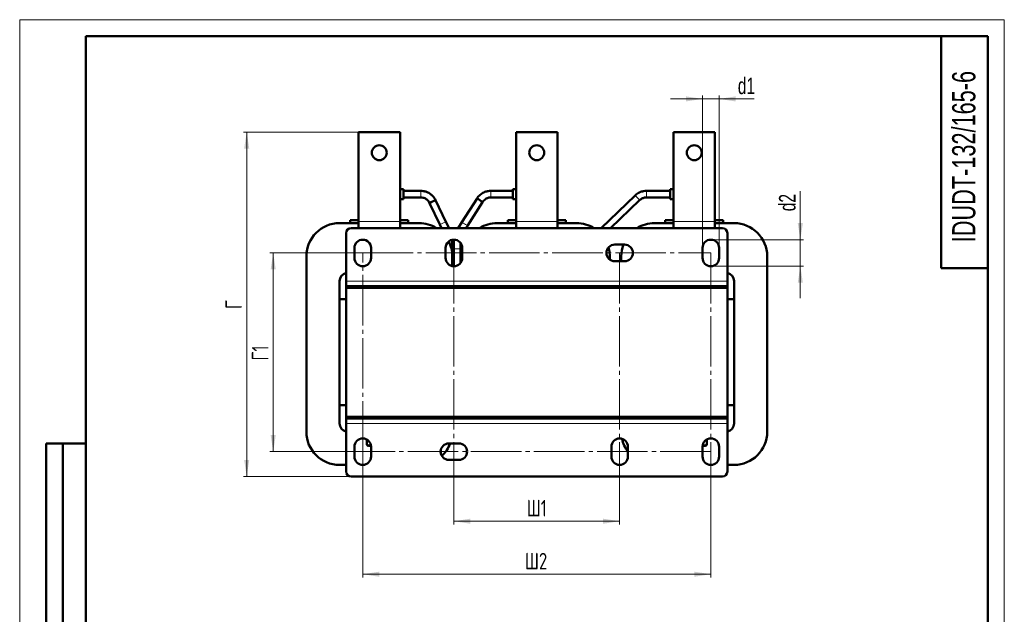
# Model space of a CAD drawing. Header units: millimetres. Extents: x 0 to 594, y 0 to 840.
# Tile 2 of 2: x 0 to 594, y 481 to 840. Entities that reach past the tile are written whole.
import ezdxf

# ---------------------------------------------------------------- set-up
doc = ezdxf.new("R2010")
doc.units = ezdxf.units.MM
doc.header["$LTSCALE"] = 2
doc.linetypes.add('SLD-Осевая', pattern=[19.05, 15.24, -1.27, 1.27, -1.27])
doc.linetypes.add('SLD-Сплошная', pattern=[0])
doc.styles.add('SLDTEXTSTYLE0', font='TXT', dxfattribs={"width": 0.7})
doc.styles.add('SLDTEXTSTYLE1', font='TXT', dxfattribs={"width": 0.7, "bigfont": 'bigfont'})
doc.dimstyles.new('SLDDIMSTYLE0', dxfattribs={"dimtxt": 10, "dimasz": 10, "dimexe": 0, "dimexo": 0.0625, "dimgap": 2.5, "dimtad": 2, "dimdec": 1, "dimrnd": 1e-09, "dimzin": 12, "dimdsep": 46, "dimtxsty": 'SLDTEXTSTYLE0', "dimsah": 1, "dimcen": 0.09, "dimadec": 0, "dimazin": 3, "dimtfac": 1, "dimtdec": 3, "dimtofl": 0, "dimtmove": 0, "dimatfit": 3, "dimfxl": 1, "dimfrac": 2, "dimtolj": 1, "dimtzin": 12, "dimarcsym": 0})
doc.dimstyles.new('SLDDIMSTYLE1', dxfattribs={"dimtxt": 10, "dimasz": 10, "dimexe": 0, "dimexo": 0.0625, "dimgap": 2.5, "dimtad": 2, "dimdec": 1, "dimrnd": 1e-09, "dimzin": 12, "dimdsep": 46, "dimtxsty": 'SLDTEXTSTYLE0', "dimsah": 1, "dimcen": 0.09, "dimadec": 0, "dimazin": 3, "dimtfac": 1, "dimtdec": 3, "dimtmove": 0, "dimatfit": 0, "dimfxl": 1, "dimfrac": 2, "dimtolj": 1, "dimtzin": 12, "dimarcsym": 0})

# ---------------------------------------------------------------- blocks, each defined once
blk = doc.blocks.new('_D_2')
at = {"color": 7, "linetype": 'SLD-Сплошная', "lineweight": 0}
for p, q in [((206.92, 699.16), (150.94, 699.16)), ((152.94, 579.16), (152.94, 699.16)), ((206.92, 579.16), (150.94, 579.16))]:
    blk.add_line(p, q, dxfattribs=at)
at = {"color": 7, "linetype": 'SLD-Сплошная', "lineweight": 18}
for points in [[(152.94, 699.16), (151.4, 689.16), (154.48, 689.16)], [(152.94, 579.16), (154.48, 589.16), (151.4, 589.16)]]:
    blk.add_solid(points, dxfattribs=at)
at = {"color": 7, "linetype": 'SLD-Сплошная', "lineweight": 18, "insert": (140.05, 634.19), "char_height": 10, "attachment_point": 1, "rotation": 90, "style": 'SLDTEXTSTYLE1'}
blk.add_mtext('Г1', dxfattribs=at)
blk = doc.blocks.new('_D_3')
at = {"color": 7, "linetype": 'SLD-Сплошная', "lineweight": 0}
for p, q in [((206.94, 579.14), (206.94, 503.16)), ((416.94, 579.14), (416.94, 503.16)), ((206.94, 505.16), (416.94, 505.16))]:
    blk.add_line(p, q, dxfattribs=at)
at = {"color": 7, "linetype": 'SLD-Сплошная', "lineweight": 18}
for points in [[(206.94, 505.16), (216.94, 503.62), (216.94, 506.7)], [(416.94, 505.16), (406.94, 506.7), (406.94, 503.62)]]:
    blk.add_solid(points, dxfattribs=at)
at = {"color": 7, "linetype": 'SLD-Сплошная', "lineweight": 18, "insert": (304.83, 518.05), "char_height": 10, "attachment_point": 1, "style": 'SLDTEXTSTYLE1'}
blk.add_mtext('Ш2', dxfattribs=at)
blk = doc.blocks.new('_D_4')
at = {"color": 7, "linetype": 'SLD-Сплошная', "lineweight": 0}
for p, q in [((261.94, 579.14), (261.94, 535.16)), ((361.94, 579.14), (361.94, 535.16)), ((261.94, 537.16), (361.94, 537.16))]:
    blk.add_line(p, q, dxfattribs=at)
at = {"color": 7, "linetype": 'SLD-Сплошная', "lineweight": 18}
for points in [[(261.94, 537.16), (271.94, 535.62), (271.94, 538.7)], [(361.94, 537.16), (351.94, 538.7), (351.94, 535.62)]]:
    blk.add_solid(points, dxfattribs=at)
at = {"color": 7, "linetype": 'SLD-Сплошная', "lineweight": 18, "insert": (305.9, 550.05), "char_height": 10, "attachment_point": 1, "style": 'SLDTEXTSTYLE1'}
blk.add_mtext('Ш1', dxfattribs=at)
blk = doc.blocks.new('_D_5')
at = {"color": 7, "linetype": 'SLD-Сплошная', "lineweight": 0}
for p, q in [((204.42, 772.16), (134.94, 772.16)), ((136.94, 564.16), (136.94, 772.16)), ((199.92, 564.16), (134.94, 564.16))]:
    blk.add_line(p, q, dxfattribs=at)
at = {"color": 7, "linetype": 'SLD-Сплошная', "lineweight": 18}
for points in [[(136.94, 772.16), (135.4, 762.16), (138.48, 762.16)], [(136.94, 564.16), (138.48, 574.16), (135.4, 574.16)]]:
    blk.add_solid(points, dxfattribs=at)
at = {"color": 7, "linetype": 'SLD-Сплошная', "lineweight": 18, "insert": (124.05, 665.32), "char_height": 10, "attachment_point": 1, "rotation": 90, "style": 'SLDTEXTSTYLE1'}
blk.add_mtext('Г', dxfattribs=at)
blk = doc.blocks.new('_D_6')
at = {"color": 7, "linetype": 'SLD-Сплошная', "lineweight": 0}
for p, q in [((411.94, 792.16), (392.71, 792.16)), ((411.94, 702.18), (411.94, 794.16)), ((411.94, 792.16), (421.94, 792.16)), ((421.94, 702.18), (421.94, 794.16)), ((421.94, 792.16), (443.18, 792.16))]:
    blk.add_line(p, q, dxfattribs=at)
at = {"color": 7, "linetype": 'SLD-Сплошная', "lineweight": 18}
for points in [[(411.94, 792.16), (401.94, 793.7), (401.94, 790.62)], [(421.94, 792.16), (431.94, 790.62), (431.94, 793.7)]]:
    blk.add_solid(points, dxfattribs=at)
at = {"color": 7, "linetype": 'SLD-Сплошная', "lineweight": 18, "insert": (433.23, 805.05), "char_height": 10, "attachment_point": 1, "style": 'SLDTEXTSTYLE0'}
blk.add_mtext('d1', dxfattribs=at)
blk = doc.blocks.new('_D_7')
at = {"color": 7, "linetype": 'SLD-Сплошная', "lineweight": 0}
for p, q in [((470.94, 707.16), (470.94, 736.41)), ((416.96, 707.16), (472.94, 707.16)), ((470.94, 707.16), (470.94, 691.16)), ((416.96, 691.16), (472.94, 691.16)), ((470.94, 691.16), (470.94, 671.93))]:
    blk.add_line(p, q, dxfattribs=at)
at = {"color": 7, "linetype": 'SLD-Сплошная', "lineweight": 18}
for points in [[(470.94, 707.16), (472.48, 717.16), (469.4, 717.16)], [(470.94, 691.16), (469.4, 681.16), (472.48, 681.16)]]:
    blk.add_solid(points, dxfattribs=at)
at = {"color": 7, "linetype": 'SLD-Сплошная', "lineweight": 18, "insert": (458.05, 724.32), "char_height": 10, "attachment_point": 1, "rotation": 90, "style": 'SLDTEXTSTYLE0'}
blk.add_mtext('d2', dxfattribs=at)

msp = doc.modelspace()

# ---------------------------------------------------------------- linework, layer by layer
at = {"color": 7, "linetype": 'SLD-Сплошная', "lineweight": 18}
for p, q in [((0, 840), (594, 840)), ((0, 840), (0, 0)), ((594, 840), (594, 0))]:
    msp.add_line(p, q, dxfattribs=at)
at = {"color": 7, "linetype": 'SLD-Сплошная', "lineweight": 50}
for p, q in [((40, 830), (40, 10)), ((584, 830), (40, 830)), ((40, 830), (40, 10)), ((556, 830), (556, 690)), ((584, 10), (584, 830)), ((204.44, 718.16), (204.44, 772.16)), ((204.44, 772.16), (229.44, 772.16)), ((229.44, 772.16), (229.44, 718.16)), ((299.44, 718.16), (299.44, 772.16)), ((299.44, 772.16), (324.44, 772.16)), ((324.44, 772.16), (324.44, 718.16)), ((394.44, 718.16), (394.44, 772.16)), ((394.44, 772.16), (419.44, 772.16)), ((419.44, 772.16), (419.44, 718.16)), ((231.46, 737.67), (229.44, 737.67)), ((231.46, 731.65), (231.46, 737.67)), ((241.91, 736.66), (231.46, 736.66)), ((297.43, 736.66), (284.32, 736.66)), ((299.44, 737.67), (297.43, 737.67)), ((297.43, 737.67), (297.43, 731.65)), ((392.43, 736.66), (378.17, 736.66)), ((394.44, 737.67), (392.43, 737.67)), ((392.43, 737.67), (392.43, 731.65)), ((229.44, 731.65), (231.46, 731.65)), ((231.46, 732.66), (241.91, 732.66)), ((257.16, 718), (250.92, 730.99)), ((275.9, 732.05), (266.72, 717.71)), ((284.32, 732.66), (297.43, 732.66)), ((297.43, 731.65), (299.44, 731.65)), ((371.23, 733.87), (350.74, 714.16)), ((356.51, 714.16), (374, 730.98)), ((378.17, 732.66), (392.43, 732.66)), ((392.43, 731.65), (394.44, 731.65)), ((247.32, 729.26), (253.55, 716.27)), ((270.09, 715.55), (279.27, 729.9)), ((199.44, 718.91), (204.44, 718.91)), ((199.44, 717.16), (199.44, 718.91)), ((229.44, 718.91), (234.44, 718.91)), ((234.44, 718.91), (234.44, 717.16)), ((294.44, 718.91), (299.44, 718.91)), ((294.44, 717.16), (294.44, 718.91)), ((324.44, 718.91), (329.44, 718.91)), ((329.44, 718.91), (329.44, 717.16)), ((389.44, 718.91), (394.44, 718.91)), ((389.44, 717.16), (389.44, 718.91)), ((419.44, 718.91), (424.44, 718.91)), ((424.44, 718.91), (424.44, 717.16)), ((204.44, 717.16), (192.94, 717.16)), ((199.94, 714.16), (423.94, 714.16)), ((204.44, 714.16), (204.44, 718.16)), ((229.44, 714.16), (229.44, 718.16)), ((240.94, 717.16), (229.44, 717.16)), ((253.55, 716.27), (254.56, 714.16)), ((259, 714.16), (257.16, 718)), ((266.72, 717.71), (264.45, 714.16)), ((269.2, 714.16), (270.09, 715.55)), ((299.44, 717.16), (287.94, 717.16)), ((299.44, 714.16), (299.44, 718.16)), ((324.44, 714.16), (324.44, 718.16)), ((335.94, 717.16), (324.44, 717.16)), ((394.44, 717.16), (382.94, 717.16)), ((394.44, 714.16), (394.44, 718.16)), ((419.44, 714.16), (419.44, 718.16)), ((430.94, 717.16), (419.44, 717.16)), ((196.94, 711.16), (196.94, 682.16)), ((260.94, 701.66), (260.94, 707.06)), ((261.94, 707.16), (261.94, 701.66)), ((426.94, 711.16), (426.94, 682.16)), ((201.94, 702.16), (201.94, 696.16)), ((211.94, 696.16), (211.94, 702.16)), ((256.94, 702.16), (256.94, 696.16)), ((261.94, 701.66), (261.94, 691.16)), ((265.94, 701.66), (265.94, 705.16)), ((265.94, 693.16), (265.94, 701.66)), ((266.94, 696.16), (266.94, 702.16)), ((364.94, 704.16), (358.94, 704.16)), ((411.94, 702.16), (411.94, 696.16)), ((421.94, 696.16), (421.94, 702.16)), ((172.94, 697.16), (172.94, 591.16)), ((260.94, 691.26), (260.94, 697.16)), ((355.94, 695.16), (355.94, 697.16)), ((362.94, 697.16), (362.94, 694.16)), ((450.94, 591.16), (450.94, 697.16)), ((358.94, 694.16), (364.94, 694.16)), ((556, 690), (584, 690)), ((192.94, 596.16), (192.94, 682.16)), ((192.95, 682.15), (192.95, 671.15)), ((196.94, 682.16), (196.94, 679.16)), ((196.94, 679.16), (426.94, 679.16)), ((196.94, 678.16), (196.94, 679.16)), ((196.94, 679.16), (236.94, 679.16)), ((236.94, 678.16), (196.94, 678.16)), ((196.94, 600.16), (196.94, 678.16)), ((196.94, 678.16), (426.94, 678.16)), ((236.94, 678.16), (236.94, 679.16)), ((240.93, 678.16), (240.93, 679.16)), ((240.94, 679.16), (240.94, 678.16)), ((260.94, 678.16), (260.94, 679.16)), ((267.94, 679.16), (267.94, 678.16)), ((287.94, 678.16), (287.94, 679.16)), ((287.95, 679.16), (287.95, 678.16)), ((291.94, 678.16), (291.94, 679.16)), ((291.94, 679.16), (331.94, 679.16)), ((331.94, 678.16), (291.94, 678.16)), ((331.94, 678.16), (331.94, 679.16)), ((335.93, 678.16), (335.93, 679.16)), ((335.94, 679.16), (335.94, 678.16)), ((355.94, 678.16), (355.94, 679.16)), ((362.94, 679.16), (362.94, 678.16)), ((382.94, 678.16), (382.94, 679.16)), ((382.95, 679.16), (382.95, 678.16)), ((386.94, 678.16), (386.94, 679.16)), ((386.94, 679.16), (426.94, 679.16)), ((426.94, 678.16), (386.94, 678.16)), ((426.94, 682.16), (426.94, 679.16)), ((426.94, 678.16), (426.94, 679.16)), ((426.94, 678.16), (426.94, 600.16)), ((430.94, 682.16), (430.93, 682.16)), ((430.93, 671.15), (430.93, 682.15)), ((430.94, 679.16), (430.93, 679.16)), ((430.94, 682.16), (430.94, 596.16)), ((196.94, 671.15), (192.95, 671.15)), ((426.94, 671.15), (430.93, 671.15)), ((192.95, 607.17), (192.95, 596.17)), ((196.94, 607.17), (192.95, 607.17)), ((426.94, 607.17), (430.93, 607.17)), ((430.93, 596.17), (430.93, 607.17)), ((196.94, 599.16), (196.94, 600.16)), ((196.94, 600.16), (236.94, 600.16)), ((426.94, 600.16), (196.94, 600.16)), ((236.94, 599.16), (236.94, 600.16)), ((240.93, 599.16), (240.93, 600.16)), ((240.94, 600.16), (240.94, 599.16)), ((260.94, 599.16), (260.94, 600.16)), ((267.94, 600.16), (267.94, 599.16)), ((287.94, 599.16), (287.94, 600.16)), ((287.95, 600.16), (287.95, 599.16)), ((291.94, 599.16), (291.94, 600.16)), ((291.94, 600.16), (331.94, 600.16)), ((331.94, 599.16), (331.94, 600.16)), ((335.93, 599.16), (335.93, 600.16)), ((335.94, 600.16), (335.94, 599.16)), ((355.94, 599.16), (355.94, 600.16)), ((362.94, 600.16), (362.94, 599.16)), ((382.94, 599.16), (382.94, 600.16)), ((382.95, 600.16), (382.95, 599.16)), ((386.94, 599.16), (386.94, 600.16)), ((386.94, 600.16), (426.94, 600.16)), ((426.94, 599.16), (426.94, 600.16)), ((192.94, 599.16), (192.95, 599.16)), ((192.94, 596.16), (192.95, 596.16)), ((426.94, 599.16), (196.94, 599.16)), ((196.94, 596.16), (196.94, 599.16)), ((236.94, 599.16), (196.94, 599.16)), ((196.94, 567.16), (196.94, 596.16)), ((331.94, 599.16), (291.94, 599.16)), ((426.94, 599.16), (386.94, 599.16)), ((426.94, 596.16), (426.94, 599.16)), ((426.94, 567.16), (426.94, 596.16)), ((16, 344), (16, 584)), ((40, 584), (16, 584)), ((16, 344), (16, 584)), ((26, 344), (26, 584)), ((26, 344), (26, 584)), ((201.94, 582.16), (201.94, 576.16)), ((209.44, 586.49), (209.44, 583.34)), ((209.44, 583.34), (210.44, 582.76)), ((211.31, 582.76), (209.44, 583.34)), ((210.44, 582.76), (211.31, 582.76)), ((211.79, 582.91), (211.31, 582.76)), ((211.31, 582.76), (211.91, 582.76)), ((211.94, 576.16), (211.94, 582.16)), ((264.94, 584.16), (258.94, 584.16)), ((356.94, 582.16), (356.94, 576.16)), ((366.94, 576.16), (366.94, 582.16)), ((411.94, 582.16), (411.94, 576.16)), ((411.98, 582.76), (412.57, 582.76)), ((412.57, 582.76), (412.07, 582.92)), ((414.45, 583.34), (412.57, 582.76)), ((412.57, 582.76), (413.44, 582.76)), ((413.44, 582.76), (414.45, 583.34)), ((414.45, 586.49), (414.45, 583.34)), ((421.94, 576.16), (421.94, 582.16)), ((192.94, 571.16), (196.94, 571.16)), ((258.94, 574.16), (264.94, 574.16)), ((426.94, 571.16), (430.94, 571.16)), ((423.94, 564.16), (199.94, 564.16))]:
    msp.add_line(p, q, dxfattribs=at)
at = {"color": 8, "linetype": 'SLD-Сплошная', "lineweight": 18}
for p, q in [((241.91, 736.66), (241.91, 732.66)), ((284.32, 732.66), (284.32, 736.66)), ((378.17, 732.66), (378.17, 736.66)), ((229.44, 718.16), (204.44, 718.16)), ((324.44, 718.16), (299.44, 718.16)), ((419.44, 718.16), (394.44, 718.16)), ((260.94, 701.66), (260.43, 701.66)), ((261.94, 701.66), (265.94, 701.66)), ((426.94, 682.16), (196.94, 682.16)), ((196.94, 596.16), (426.94, 596.16))]:
    msp.add_line(p, q, dxfattribs=at)
at = {"color": 7, "linetype": 'SLD-Осевая', "lineweight": 18}
for p, q in [((206.94, 699.16), (416.94, 699.16)), ((206.94, 579.16), (206.94, 699.16)), ((261.94, 699.16), (261.94, 579.16)), ((361.94, 699.16), (361.94, 579.16)), ((416.94, 699.16), (416.94, 579.16)), ((416.94, 579.16), (206.94, 579.16))]:
    msp.add_line(p, q, dxfattribs=at)
at = {"color": 7, "linetype": 'SLD-Сплошная', "lineweight": 50, "flags": 128}
msp.add_lwpolyline([(355.94, 697.16), (355.74, 700.01), (355.22, 702.5)], dxfattribs=at)
at = {"color": 7, "linetype": 'SLD-Сплошная', "lineweight": 50}
for centre in [(216.94, 759.66), (311.94, 759.66), (406.94, 759.66)]:
    msp.add_circle(centre, 4.5, dxfattribs=at)
for centre, radius, start, end in [((258.67, 710.22), 22.17, 110.46541, 120.81661), ((264.84, 711.07), 23.72, 52.54405, 62.21746), ((192.94, 697.16), 20, 90, 180), ((199.94, 711.16), 3, 90, 180), ((240.94, 697.16), 20, 58.21167, 90), ((287.94, 697.16), 20, 90, 121.78833), ((335.94, 697.16), 20, 58.21167, 90), ((382.94, 697.16), 20, 90, 121.78833), ((423.94, 711.16), 3, 0, 90), ((430.94, 697.16), 20, 0, 90), ((206.94, 702.16), 5, 360, 180), ((261.94, 702.16), 5, 0, 180), ((416.94, 702.16), 5, 0, 180), ((240.94, 697.16), 20, 0, 26.49544), ((358.94, 699.16), 5, 90, 270), ((382.94, 697.16), 20, 159.51268, 180), ((364.94, 699.16), 5, 270, 90), ((206.94, 696.16), 5, 180, 360), ((261.94, 696.16), 5, 180, 0), ((416.94, 696.16), 5, 180, 0), ((197.94, 682.16), 5, 101.53696, 180), ((197.95, 682.15), 5, 101.65394, 180), ((425.94, 682.16), 5, 0, 78.46304), ((425.93, 682.15), 5, 0, 78.34606), ((197.94, 596.16), 5, 180, 258.46304), ((197.95, 596.17), 5, 180, 258.34606), ((425.93, 596.17), 5, 281.65394, 0), ((425.94, 596.16), 5, 281.53696, 0), ((192.94, 591.16), 20, 180, 270), ((430.94, 591.16), 20, 270, 0), ((206.94, 582.16), 5, 0, 180), ((258.94, 579.16), 5, 90, 270), ((240.94, 591.16), 20, 313.26471, 339.51268), ((264.94, 579.16), 5, 270, 90), ((361.94, 582.16), 5, 0, 180), ((382.94, 591.16), 20, 192.16513, 216.8699), ((416.94, 582.16), 5, 0, 180), ((206.94, 576.16), 5, 180, 360), ((361.94, 576.16), 5, 180, 0), ((416.94, 576.16), 5, 180, 0), ((199.94, 567.16), 3, 180, 270), ((423.94, 567.16), 3, 270, 0)]:
    msp.add_arc(centre, radius, start, end, dxfattribs=at)
at = {"color": 8, "linetype": 'SLD-Сплошная', "lineweight": 18}
for centre, radius, start, end in [((355.35, 715.82), 24.04, 39.10544, 48.64796), ((260.84, 704.55), 13.8, 113.5675, 121.8835), ((261.74, 704.98), 13.8, 109.39851, 117.71451), ((260.06, 704.53), 14.76, 55.44196, 63.21509), ((260.91, 703.99), 14.76, 51.54642, 59.31955)]:
    msp.add_arc(centre, radius, start, end, dxfattribs=at)
at = {"color": 7, "linetype": 'SLD-Сплошная', "lineweight": 50}
for points, knots in [([(250.9, 730.98), (250.72, 731.35), (250.29, 732.21), (249.34, 733.41), (248.15, 734.53), (246.85, 735.4), (245.6, 735.98), (244.45, 736.35), (243.26, 736.6), (242.41, 736.64), (241.91, 736.66)], [0, 0, 0, 0, 0.110079, 0.258058, 0.404122, 0.545968, 0.675544, 0.771227, 0.866293, 1, 1, 1, 1]), ([(284.32, 736.66), (283.73, 736.63), (282.89, 736.59), (281.66, 736.32), (280.63, 735.98), (279.44, 735.42), (278.28, 734.67), (277.18, 733.7), (276.37, 732.81), (276.02, 732.2), (275.92, 732.04)], [0, 0, 0, 0, 0.17787, 0.251857, 0.374731, 0.503468, 0.642688, 0.789362, 0.942378, 1, 1, 1, 1]), ([(378.17, 736.66), (377.57, 736.63), (376.73, 736.59), (375.51, 736.32), (374.47, 735.98), (373.29, 735.42), (372.18, 734.73), (371.54, 734.13), (371.24, 733.86)], [0, 0, 0, 0, 0.232603, 0.329356, 0.490039, 0.65839, 0.840449, 1, 1, 1, 1]), ([(241.91, 732.66), (242.39, 732.63), (243.06, 732.58), (244.01, 732.3), (244.8, 731.95), (245.66, 731.39), (246.45, 730.63), (247.02, 729.9), (247.23, 729.39), (247.29, 729.25)], [0, 0, 0, 0, 0.213108, 0.299165, 0.44258, 0.593151, 0.756537, 0.929695, 1, 1, 1, 1]), ([(279.27, 729.9), (279.27, 729.9), (279.46, 730.28), (280.04, 730.9), (280.94, 731.67), (281.84, 732.15), (282.7, 732.46), (283.5, 732.63), (284.06, 732.65), (284.32, 732.66)], [0, 0, 0, 0, 0.000632, 0.21275, 0.416799, 0.5905, 0.721441, 0.870158, 1, 1, 1, 1]), ([(374.01, 730.98), (374.29, 731.22), (374.82, 731.69), (375.69, 732.15), (376.54, 732.46), (377.35, 732.63), (377.91, 732.65), (378.17, 732.66)], [0, 0, 0, 0, 0.237579, 0.46466, 0.635838, 0.830258, 1, 1, 1, 1])]:
    msp.add_open_spline(points, degree=3, knots=knots, dxfattribs=at)

# ---------------------------------------------------------------- texts
at = {"color": 7, "linetype": 'Continuous', "lineweight": 0, "insert": (562.53, 757.33), "char_height": 14, "attachment_point": 2, "rotation": 90, "style": 'SLDTEXTSTYLE0'}
msp.add_mtext('IDUDT-132/165-6', dxfattribs=at)

# ---------------------------------------------------------------- dimensions: what is measured, and where the dimension line sits
at = {"color": 7, "linetype": 'SLD-Сплошная', "lineweight": 18}
for base, p1, p2, text, dimstyle, picture, middle in [((421.94, 792.16), (411.94, 702.16), (421.94, 702.16), 'd1', 'SLDDIMSTYLE1', '_D_6', (438.2, 792.16)), ((416.94, 505.16), (206.94, 579.16), (416.94, 579.16), 'Ш2', 'SLDDIMSTYLE0', '_D_3', (311.94, 505.16)), ((361.94, 537.16), (261.94, 579.16), (361.94, 579.16), 'Ш1', 'SLDDIMSTYLE0', '_D_4', (311.94, 537.16))]:
    dim = msp.add_linear_dim(base=base, p1=p1, p2=p2, text=text, dimstyle=dimstyle, dxfattribs=at)
    dim.commit()
    dim.dimension.update_dxf_attribs({"geometry": picture, "text_midpoint": middle, "dimtype": 160})
for base, p1, p2, text, dimstyle, picture, middle in [((136.94, 772.16), (199.94, 564.16), (204.44, 772.16), 'Г', 'SLDDIMSTYLE0', '_D_5', (136.94, 668.16)), ((470.94, 691.16), (416.94, 707.16), (416.94, 691.16), 'd2', 'SLDDIMSTYLE1', '_D_7', (470.94, 730.37)), ((152.94, 699.16), (206.94, 579.16), (206.94, 699.16), 'Г1', 'SLDDIMSTYLE0', '_D_2', (152.94, 639.16))]:
    dim = msp.add_linear_dim(base=base, p1=p1, p2=p2, angle=90, text=text, dimstyle=dimstyle, dxfattribs=at)
    dim.commit()
    dim.dimension.update_dxf_attribs({"geometry": picture, "text_midpoint": middle, "dimtype": 160})

doc.saveas('drawing.dxf')
